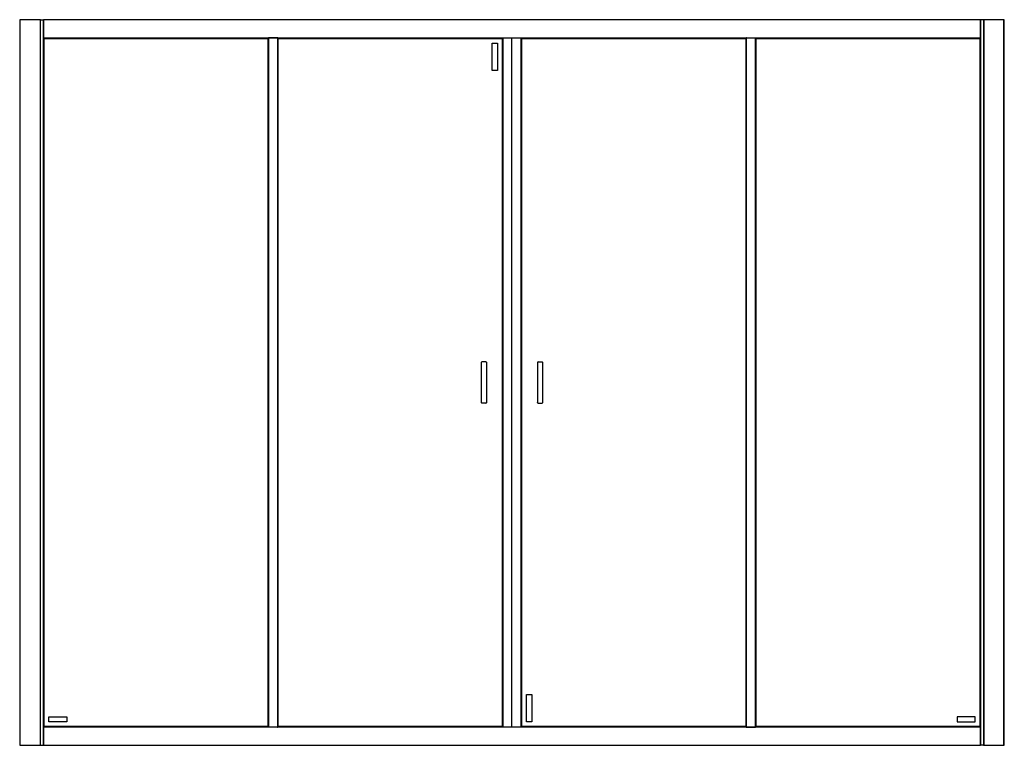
# Model space of a CAD drawing. Header units: millimetres. Extents: x 3201.55 to 3203.45, y 3036.83 to 3038.23.
import ezdxf

# ---------------------------------------------------------------- set-up
doc = ezdxf.new("R2010")
doc.units = ezdxf.units.MM
doc.layers.add('SANINDUSA', color=3, linetype='Continuous')

msp = doc.modelspace()

# ---------------------------------------------------------------- linework, layer by layer
at = {"layer": 'SANINDUSA'}
for p, q in [((3201.5499, 3038.2339), (3201.5499, 3036.8339)), ((3201.5505, 3038.2339), (3201.5499, 3038.2339)), ((3201.5896, 3038.2339), (3201.5505, 3038.2339)), ((3201.5899, 3038.2339), (3201.5896, 3038.2339)), ((3201.5899, 3038.2339), (3201.5956, 3038.2339)), ((3201.5899, 3036.8339), (3201.5899, 3038.2339)), ((3201.5956, 3036.8339), (3201.5956, 3038.2339)), ((3201.5959, 3038.2339), (3201.5956, 3038.2339)), ((3203.4039, 3038.2339), (3201.5959, 3038.2339)), ((3201.5959, 3038.2339), (3201.5959, 3038.2336)), ((3203.4039, 3038.2336), (3201.5959, 3038.2336)), ((3201.5959, 3038.2336), (3201.5959, 3038.1992)), ((3203.4039, 3038.2336), (3203.4039, 3038.2339)), ((3203.4042, 3038.2339), (3203.4039, 3038.2339)), ((3203.4039, 3038.1992), (3203.4039, 3038.2336)), ((3203.4042, 3038.2339), (3203.4042, 3036.8339)), ((3203.4099, 3038.2339), (3203.4042, 3038.2339)), ((3203.4099, 3038.2339), (3203.4099, 3036.8339)), ((3203.4102, 3038.2339), (3203.4099, 3038.2339)), ((3203.4102, 3038.2339), (3203.4102, 3036.8339)), ((3203.4493, 3038.2339), (3203.4102, 3038.2339)), ((3203.4493, 3036.8339), (3203.4493, 3038.2339)), ((3203.4499, 3038.2339), (3203.4493, 3038.2339)), ((3203.4499, 3036.8339), (3203.4499, 3038.2339)), ((3201.5959, 3038.1992), (3203.4039, 3038.1992)), ((3201.5959, 3038.1992), (3201.5959, 3038.1989)), ((3201.5959, 3038.1989), (3201.596, 3038.1988)), ((3201.5959, 3038.1989), (3202.0299, 3038.1989)), ((3201.5959, 3038.1989), (3201.5959, 3036.8689)), ((3201.596, 3038.1988), (3201.5961, 3038.1987)), ((3201.5969, 3038.1979), (3202.0289, 3038.1979)), ((3201.5969, 3036.8699), (3201.5969, 3038.1979)), ((3202.0289, 3038.1979), (3202.0289, 3036.8699)), ((3202.0297, 3038.1987), (3202.0298, 3038.1988)), ((3202.0298, 3038.1988), (3202.0299, 3038.1989)), ((3202.0299, 3036.8689), (3202.0299, 3038.1989)), ((3202.0302, 3038.1989), (3202.0299, 3038.1989)), ((3202.0302, 3038.1989), (3202.0302, 3036.8689)), ((3202.0476, 3038.1989), (3202.0302, 3038.1989)), ((3202.0476, 3038.1989), (3202.0476, 3036.8689)), ((3202.0479, 3038.1989), (3202.0476, 3038.1989)), ((3202.0479, 3038.1989), (3202.048, 3038.1988)), ((3202.0479, 3038.1989), (3202.9519, 3038.1989)), ((3202.0479, 3038.1989), (3202.0479, 3036.8689)), ((3202.048, 3038.1988), (3202.0481, 3038.1987)), ((3202.0489, 3038.1979), (3202.4809, 3038.1979)), ((3202.0489, 3036.8699), (3202.0489, 3038.1979)), ((3202.4809, 3038.1979), (3202.4809, 3036.8699)), ((3202.4817, 3038.1987), (3202.4818, 3038.1988)), ((3202.4818, 3038.1988), (3202.4819, 3038.1989)), ((3202.4819, 3038.1989), (3202.4819, 3036.8689)), ((3202.4822, 3038.1989), (3202.4822, 3036.8689)), ((3202.4999, 3036.8689), (3202.4999, 3038.1989)), ((3202.5176, 3036.8689), (3202.5176, 3038.1989)), ((3202.5179, 3036.8689), (3202.5179, 3038.1989)), ((3202.5179, 3038.1989), (3202.518, 3038.1988)), ((3202.518, 3038.1988), (3202.5181, 3038.1987)), ((3202.5189, 3038.1979), (3202.9509, 3038.1979)), ((3202.5189, 3036.8699), (3202.5189, 3038.1979)), ((3202.9509, 3038.1979), (3202.9509, 3036.8699)), ((3202.9517, 3038.1987), (3202.9518, 3038.1988)), ((3202.9518, 3038.1988), (3202.9519, 3038.1989)), ((3202.9519, 3036.8689), (3202.9519, 3038.1989)), ((3202.9522, 3038.1989), (3202.9519, 3038.1989)), ((3202.9522, 3036.8689), (3202.9522, 3038.1989)), ((3202.9522, 3038.1989), (3202.9696, 3038.1989)), ((3202.9696, 3036.8689), (3202.9696, 3038.1989)), ((3202.9699, 3038.1989), (3202.9696, 3038.1989)), ((3202.9699, 3038.1989), (3202.97, 3038.1988)), ((3202.9699, 3038.1989), (3203.4039, 3038.1989)), ((3202.9699, 3038.1989), (3202.9699, 3036.8689)), ((3202.97, 3038.1988), (3202.9701, 3038.1987)), ((3202.9709, 3038.1979), (3203.4029, 3038.1979)), ((3202.9709, 3036.8699), (3202.9709, 3038.1979)), ((3203.4029, 3038.1958), (3203.4029, 3036.8699)), ((3203.4037, 3038.1987), (3203.4038, 3038.1988)), ((3203.4038, 3038.1966), (3203.4037, 3038.1965)), ((3203.4038, 3038.1988), (3203.4039, 3038.1989)), ((3203.4039, 3038.1968), (3203.4038, 3038.1966)), ((3203.4039, 3038.1989), (3203.4039, 3038.1992)), ((3203.4039, 3036.8689), (3203.4039, 3038.1989)), ((3202.4619, 3038.1889), (3202.4719, 3038.1889)), ((3202.4619, 3038.1359), (3202.4619, 3038.1889)), ((3202.4719, 3038.1889), (3202.4719, 3038.1359)), ((3202.4719, 3038.1359), (3202.4619, 3038.1359)), ((3202.4404, 3037.5723), (3202.4404, 3037.4956)), ((3202.4496, 3037.5738), (3202.4419, 3037.5738)), ((3202.4511, 3037.4956), (3202.4511, 3037.5721)), ((3202.5488, 3037.5723), (3202.5488, 3037.4957)), ((3202.5503, 3037.5738), (3202.558, 3037.5738)), ((3202.5595, 3037.4956), (3202.5595, 3037.5723)), ((3202.4496, 3037.4941), (3202.4419, 3037.4941)), ((3202.5503, 3037.4941), (3202.558, 3037.4941)), ((3202.5279, 3036.9319), (3202.5379, 3036.9319)), ((3202.5279, 3036.8789), (3202.5279, 3036.9319)), ((3202.5379, 3036.9319), (3202.5379, 3036.8789)), ((3201.6059, 3036.8889), (3201.6409, 3036.8889)), ((3201.6059, 3036.8789), (3201.6059, 3036.8889)), ((3201.6409, 3036.8889), (3201.6409, 3036.8789)), ((3203.3939, 3036.8889), (3203.3589, 3036.8889)), ((3203.3589, 3036.8889), (3203.3589, 3036.8789)), ((3203.3939, 3036.8789), (3203.3939, 3036.8889)), ((3201.596, 3036.869), (3201.5959, 3036.8689)), ((3201.5959, 3036.8689), (3201.5959, 3036.8686)), ((3202.0299, 3036.8689), (3201.5959, 3036.8689)), ((3203.4039, 3036.8686), (3201.5959, 3036.8686)), ((3201.5959, 3036.8686), (3201.5959, 3036.8342)), ((3201.5961, 3036.8691), (3201.596, 3036.869)), ((3202.0289, 3036.8699), (3201.5969, 3036.8699)), ((3201.6409, 3036.8789), (3201.6059, 3036.8789)), ((3202.0298, 3036.869), (3202.0297, 3036.8691)), ((3202.0299, 3036.8689), (3202.0298, 3036.869)), ((3202.0299, 3036.8689), (3202.0302, 3036.8689)), ((3202.0476, 3036.8689), (3202.0302, 3036.8689)), ((3202.0476, 3036.8689), (3202.0479, 3036.8689)), ((3202.048, 3036.869), (3202.0479, 3036.8689)), ((3202.9519, 3036.8689), (3202.0479, 3036.8689)), ((3202.0481, 3036.8691), (3202.048, 3036.869)), ((3202.4809, 3036.8699), (3202.0489, 3036.8699)), ((3202.4818, 3036.869), (3202.4817, 3036.8691)), ((3202.4819, 3036.8689), (3202.4818, 3036.869)), ((3202.518, 3036.869), (3202.5179, 3036.8689)), ((3202.5181, 3036.8691), (3202.518, 3036.869)), ((3202.9509, 3036.8699), (3202.5189, 3036.8699)), ((3202.5379, 3036.8789), (3202.5279, 3036.8789)), ((3202.9518, 3036.869), (3202.9517, 3036.8691)), ((3202.9519, 3036.8689), (3202.9518, 3036.869)), ((3202.9519, 3036.8689), (3202.9522, 3036.8689)), ((3202.9522, 3036.8689), (3202.9696, 3036.8689)), ((3202.9696, 3036.8689), (3202.9699, 3036.8689)), ((3202.97, 3036.869), (3202.9699, 3036.8689)), ((3203.4039, 3036.8689), (3202.9699, 3036.8689)), ((3202.9701, 3036.8691), (3202.97, 3036.869)), ((3202.9709, 3036.8699), (3202.9701, 3036.8691)), ((3203.4029, 3036.8699), (3202.9709, 3036.8699)), ((3203.3589, 3036.8789), (3203.3939, 3036.8789)), ((3203.4038, 3036.869), (3203.4037, 3036.8691)), ((3203.4039, 3036.8689), (3203.4038, 3036.869)), ((3203.4039, 3036.8686), (3203.4039, 3036.8689)), ((3203.4039, 3036.8342), (3203.4039, 3036.8686)), ((3201.5499, 3036.8339), (3201.5505, 3036.8339)), ((3201.5505, 3036.8339), (3201.5896, 3036.8339)), ((3201.5896, 3036.8339), (3201.5899, 3036.8339)), ((3201.5899, 3036.8339), (3201.5956, 3036.8339)), ((3201.5956, 3036.8339), (3201.5959, 3036.8339)), ((3201.5959, 3036.8342), (3201.5959, 3036.8339)), ((3201.5959, 3036.8342), (3203.4039, 3036.8342)), ((3201.5959, 3036.8339), (3203.4039, 3036.8339)), ((3203.4039, 3036.8339), (3203.4039, 3036.8342)), ((3203.4039, 3036.8339), (3203.4042, 3036.8339)), ((3203.4099, 3036.8339), (3203.4042, 3036.8339)), ((3203.4099, 3036.8339), (3203.4102, 3036.8339)), ((3203.4102, 3036.8339), (3203.4493, 3036.8339)), ((3203.4493, 3036.8339), (3203.4499, 3036.8339))]:
    msp.add_line(p, q, dxfattribs=at)
at = {"layer": 'SANINDUSA', "flags": 128}
for points in [[(3201.5961, 3038.1987), (3201.5965, 3038.1983), (3201.5968, 3038.198), (3201.5969, 3038.1979)], [(3201.5969, 3038.1979), (3201.5968, 3038.198), (3201.5965, 3038.1983), (3201.5961, 3038.1987)], [(3202.0289, 3038.1979), (3202.029, 3038.198), (3202.0293, 3038.1983), (3202.0297, 3038.1987)], [(3202.0297, 3038.1987), (3202.0293, 3038.1983), (3202.029, 3038.198), (3202.0289, 3038.1979)], [(3202.0481, 3038.1987), (3202.0485, 3038.1983), (3202.0488, 3038.198), (3202.0489, 3038.1979)], [(3202.0489, 3038.1979), (3202.0488, 3038.198), (3202.0485, 3038.1983), (3202.0481, 3038.1987)], [(3202.4809, 3038.1979), (3202.481, 3038.198), (3202.4813, 3038.1983), (3202.4817, 3038.1987)], [(3202.4817, 3038.1987), (3202.4813, 3038.1983), (3202.481, 3038.198), (3202.4809, 3038.1979)], [(3202.5181, 3038.1987), (3202.5185, 3038.1983), (3202.5188, 3038.198), (3202.5189, 3038.1979)], [(3202.5189, 3038.1979), (3202.5188, 3038.198), (3202.5185, 3038.1983), (3202.5181, 3038.1987)], [(3202.9509, 3038.1979), (3202.951, 3038.198), (3202.9513, 3038.1983), (3202.9517, 3038.1987)], [(3202.9517, 3038.1987), (3202.9513, 3038.1983), (3202.951, 3038.198), (3202.9509, 3038.1979)], [(3202.9701, 3038.1987), (3202.9705, 3038.1983), (3202.9708, 3038.198), (3202.9709, 3038.1979)], [(3203.4029, 3038.1979), (3203.403, 3038.198), (3203.4033, 3038.1983), (3203.4037, 3038.1987)], [(3203.4037, 3038.1965), (3203.4033, 3038.1961), (3203.403, 3038.1959), (3203.4029, 3038.1958)], [(3201.5969, 3036.8699), (3201.5968, 3036.8698), (3201.5965, 3036.8695), (3201.5961, 3036.8691)], [(3201.5961, 3036.8691), (3201.5965, 3036.8695), (3201.5968, 3036.8698), (3201.5969, 3036.8699)], [(3202.0297, 3036.8691), (3202.0293, 3036.8695), (3202.029, 3036.8698), (3202.0289, 3036.8699)], [(3202.0289, 3036.8699), (3202.029, 3036.8698), (3202.0293, 3036.8695), (3202.0297, 3036.8691)], [(3202.0489, 3036.8699), (3202.0488, 3036.8698), (3202.0485, 3036.8695), (3202.0481, 3036.8691)], [(3202.0481, 3036.8691), (3202.0485, 3036.8695), (3202.0488, 3036.8698), (3202.0489, 3036.8699)], [(3202.4817, 3036.8691), (3202.4813, 3036.8695), (3202.481, 3036.8698), (3202.4809, 3036.8699)], [(3202.4809, 3036.8699), (3202.481, 3036.8698), (3202.4813, 3036.8695), (3202.4817, 3036.8691)], [(3202.5189, 3036.8699), (3202.5188, 3036.8698), (3202.5185, 3036.8695), (3202.5181, 3036.8691)], [(3202.5181, 3036.8691), (3202.5185, 3036.8695), (3202.5188, 3036.8698), (3202.5189, 3036.8699)], [(3202.9517, 3036.8691), (3202.9513, 3036.8695), (3202.951, 3036.8698), (3202.9509, 3036.8699)], [(3202.9509, 3036.8699), (3202.951, 3036.8698), (3202.9513, 3036.8695), (3202.9517, 3036.8691)], [(3203.4037, 3036.8691), (3203.4033, 3036.8695), (3203.403, 3036.8698), (3203.4029, 3036.8699)]]:
    msp.add_lwpolyline(points, dxfattribs=at)
at = {"layer": 'SANINDUSA'}
for centre, start, end in [((3202.4419, 3037.5723), 90, 180), ((3202.5503, 3037.5723), 90, 180), ((3202.558, 3037.5723), 0, 90), ((3202.4419, 3037.4956), 180, 270), ((3202.4496, 3037.4956), 270, 0), ((3202.558, 3037.4956), 270, 0)]:
    msp.add_arc(centre, 0.0015, start, end, dxfattribs=at)
for points in [[(3202.4496, 3037.5738), (3202.4497, 3037.5737), (3202.4501, 3037.5737), (3202.4506, 3037.5733), (3202.451, 3037.5728), (3202.451, 3037.5725), (3202.451, 3037.5723)], [(3202.5503, 3037.4941), (3202.5501, 3037.4941), (3202.5497, 3037.4941), (3202.5492, 3037.4945), (3202.5488, 3037.495), (3202.5488, 3037.4954), (3202.5488, 3037.4956)]]:
    msp.add_open_spline(points, degree=3, knots=[0, 0, 0, 0, 0.249998, 0.499993, 0.749999, 1, 1, 1, 1], dxfattribs=at)

doc.saveas('drawing.dxf')
